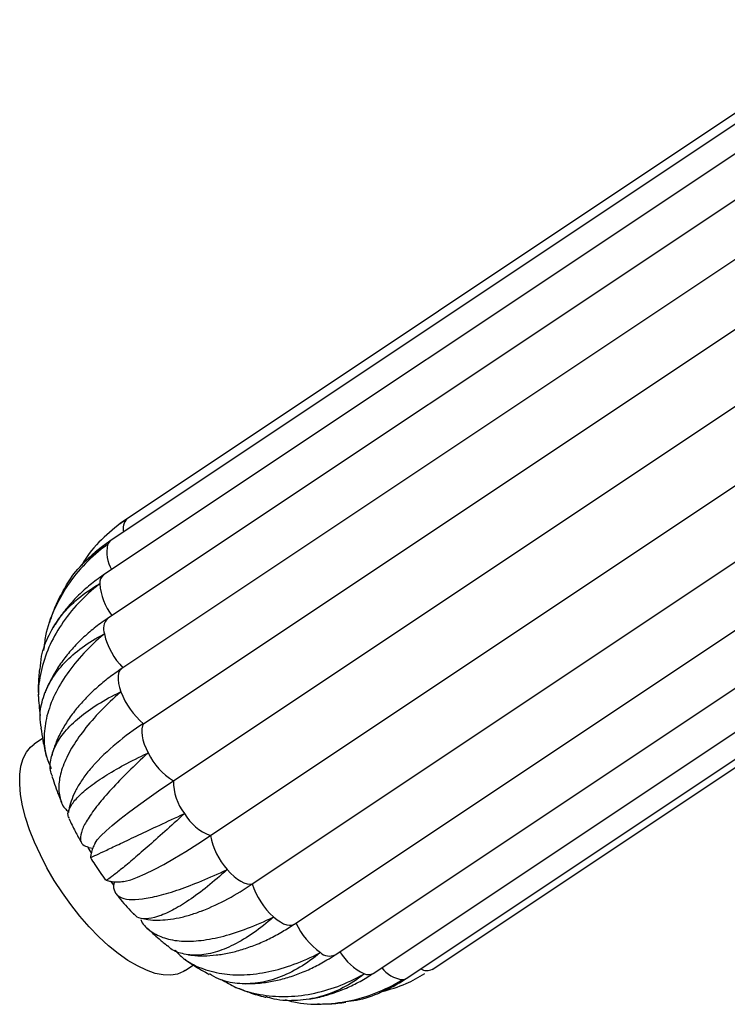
# Paper-space layout '_Izquierda' of a CAD drawing. Header units: millimetres. Extents: x -312 to 312, y -227 to 1579.
# Tile 1 of 7: x -312 to -156, y -227 to -10. Entities that reach past the tile are written whole.
import ezdxf

# ---------------------------------------------------------------- set-up
doc = ezdxf.new("R2010")
doc.units = ezdxf.units.MM

psp = doc.layouts.new('_Izquierda')

# ---------------------------------------------------------------- linework, layer by layer
at = {"color": 7, "linetype": 'Continuous', "lineweight": 25}
for p, q in [((-123.63, -10.32), (-288.63, -120.32)), ((-127.34, -15.22), (-292.34, -125.22)), ((-128.81, -22.73), (-293.81, -132.73)), ((-127.94, -32.32), (-292.94, -142.32)), ((-124.79, -43.34), (-289.79, -153.34)), ((-285.02, -165.51), (-120.02, -55.51)), ((-278.44, -178.11), (-113.44, -68.11)), ((-270.27, -190.16), (-105.27, -80.16)), ((-261.05, -200.84), (-96.05, -90.84)), ((-251.73, -209.68), (-86.73, -99.68)), ((-242.79, -216.48), (-77.79, -106.48)), ((-234.38, -220.56), (-69.38, -110.56)), ((-227.08, -221.66), (-62.08, -111.66)), ((-221.37, -219.68), (-59.96, -112.08)), ((-289.58, -120.99), (-290.14, -121.42)), ((-308.19, -159.52), (-308.18, -160.25)), ((-307.28, -168.8), (-309.14, -170.04)), ((-296.56, -193.89), (-297.2, -192.8)), ((-297.15, -192.78), (-296.21, -192.96)), ((-291.55, -201.11), (-292.16, -200.33)), ((-275.86, -219.96), (-273.98, -218.71)), ((-246.67, -227.29), (-246.24, -227.29))]:
    psp.add_line(p, q, dxfattribs=at)
at = {"color": 8, "linetype": 'Continuous', "lineweight": 25, "flags": 128}
for points in [[(-292.34, -125.22), (-292.69, -125.55), (-292.96, -126.01)], [(-289.79, -153.34), (-289.97, -153.48), (-290.29, -153.88), (-290.51, -154.41), (-290.63, -155.05), (-290.63, -155.79), (-290.53, -156.62), (-290.33, -157.51), (-290.02, -158.46)], [(-256.34, -208.11), (-255.59, -208.72), (-254.84, -209.23), (-254.13, -209.6), (-253.45, -209.85), (-252.83, -209.95), (-252.28, -209.91), (-251.81, -209.73), (-251.73, -209.68)], [(-227.9, -221.92), (-227.39, -221.82), (-227.08, -221.66)]]:
    psp.add_lwpolyline(points, dxfattribs=at)
at = {"color": 7, "linetype": 'Continuous', "lineweight": 25, "flags": 128}
for points in [[(-285.02, -165.51), (-285.26, -166.01), (-285.39, -166.64), (-285.42, -167.36), (-285.34, -168.18), (-285.15, -169.06), (-284.86, -170), (-284.47, -170.98), (-284, -171.96)], [(-275.86, -219.96), (-276.2, -220.17), (-277.52, -220.72), (-279.02, -220.97), (-280.67, -220.91), (-282.46, -220.55), (-284.37, -219.88), (-286.38, -218.93), (-288.45, -217.7), (-290.58, -216.2), (-292.72, -214.45), (-294.87, -212.47), (-296.98, -210.29), (-299.05, -207.93), (-301.03, -205.41), (-302.92, -202.78), (-304.69, -200.05), (-306.31, -197.27), (-307.77, -194.46), (-309.05, -191.65), (-310.14, -188.89), (-311.02, -186.19), (-311.68, -183.6), (-312.12, -181.14), (-312.32, -178.85), (-312.3, -176.74), (-312.04, -174.85), (-311.56, -173.2), (-310.85, -171.8), (-309.93, -170.67), (-309.14, -170.04)], [(-295.74, -191.91), (-295.71, -191.87), (-295.21, -191.13), (-294.4, -190.22), (-293.29, -189.15), (-291.9, -187.93), (-290.24, -186.57), (-288.32, -185.08), (-286.16, -183.47), (-283.78, -181.77), (-281.2, -179.97), (-278.44, -178.11)], [(-289.41, -200.29), (-289.04, -200.23), (-287.83, -199.91), (-286.36, -199.37), (-284.65, -198.62), (-282.71, -197.67), (-280.56, -196.52), (-278.22, -195.18), (-275.71, -193.66), (-273.05, -191.99), (-270.27, -190.16)], [(-266.56, -197.66), (-265.83, -198.46), (-265.07, -199.17), (-264.32, -199.77), (-263.58, -200.25), (-262.87, -200.61), (-262.2, -200.82), (-261.59, -200.9), (-261.05, -200.84)]]:
    psp.add_lwpolyline(points, dxfattribs=at)
at = {"color": 8, "linetype": 'Continuous', "lineweight": 25}
for centre, radius, start, end in [((-286.41, -122.48), 3.11, 136.7527, 194.7855), ((-285, -127.56), 8.11, 169.022, 209.5326), ((-292.36, -134.52), 2.31, 128.9522, 183.8173), ((-281.72, -133.77), 12.97, 184.0111, 217.6372), ((-290.63, -144.59), 3.24, 135.5341, 200.7949), ((-244, -213.68), 3.05, 228.1746, 293.2652), ((-231.13, -209.48), 12.33, 210.7135, 245.0762), ((-235.46, -218.67), 2.17, 246.2411, 299.5609), ((-227.15, -215.26), 6.71, 217.1172, 263.5373), ((-222.53, -217.36), 2.59, 237.6992, 297.7973)]:
    psp.add_arc(centre, radius, start, end, dxfattribs=at)
at = {"color": 7, "linetype": 'Continuous', "lineweight": 25}
for centre, radius, start, end in [((-277.82, -141.89), 16.3, 193.6423, 223.968), ((-274.12, -152.48), 16.99, 200.6144, 230.0908), ((-255.32, -212.38), 55.49, 122.3595, 137.6417), ((-270.57, -165.42), 14.94, 205.9939, 238.1903), ((-266.8, -178.19), 11.64, 179.5969, 217.8323), ((-266.44, -179.81), 11.03, 210.0315, 249.7202), ((-255.15, -187.36), 15.38, 190.5023, 222.0691), ((-293.41, -153.74), 57.15, 291.8891, 304.4862), ((-244.85, -195.49), 17.07, 198.2579, 227.6449), ((-236.84, -202.87), 15.98, 204.1631, 234.901)]:
    psp.add_arc(centre, radius, start, end, dxfattribs=at)
for points, knots in [([(-288.68, -120.35), (-288.71, -120.38), (-290.5, -121.58), (-293.82, -124.34), (-297.12, -127.85), (-298.44, -130.17), (-298.7, -130.62)], [0, 0, 0, 0, 0.008875, 0.4448804, 0.8935374, 1, 1, 1, 1]), ([(-289.53, -121.04), (-289.29, -120.82), (-289.01, -120.57), (-288.71, -120.37), (-288.68, -120.35)], [0, 0, 0, 0, 0.897108, 1, 1, 1, 1]), ([(-292.34, -125.22), (-292.89, -125.61), (-294.38, -126.64), (-296.12, -128.03), (-297.2, -129.13), (-297.49, -129.42)], [0, 0, 0, 0, 0.303307, 0.815726, 1, 1, 1, 1]), ([(-292.96, -126.01), (-293, -126.04), (-294.74, -127.31), (-297.98, -130.12), (-301.92, -134.94), (-304.86, -140.35), (-306.61, -145.2), (-306.93, -148.29), (-307.04, -149.36)], [0, 0, 0, 0, 0.004405, 0.220833, 0.443541, 0.659972, 0.882706, 1, 1, 1, 1]), ([(-303.19, -137.19), (-302.56, -135.95), (-301.08, -133.09), (-297.64, -129.32), (-294.66, -127.03), (-293, -126.03), (-292.96, -126.01)], [0, 0, 0, 0, 0.271469, 0.626954, 0.992764, 1, 1, 1, 1]), ([(-297.7, -129.62), (-298.16, -130.05), (-298.67, -130.51), (-299.11, -131.04), (-299.15, -131.09)], [0, 0, 0, 0, 0.908559, 1, 1, 1, 1]), ([(-293.81, -132.73), (-294.36, -133.1), (-295.85, -134.13), (-298.12, -135.99), (-300.54, -138.35), (-302.67, -140.91), (-304.14, -142.93), (-304.81, -144.13), (-304.94, -144.38)], [0, 0, 0, 0, 0.119983, 0.327813, 0.53508, 0.741367, 0.94662, 1, 1, 1, 1]), ([(-294.66, -134.67), (-294.7, -134.7), (-296.38, -136.02), (-299.51, -138.88), (-303.27, -143.59), (-306.08, -148.69), (-307.77, -153.95), (-308.44, -159.05), (-307.98, -162.24), (-307.78, -163.71)], [0, 0, 0, 0, 0.003431, 0.171971, 0.345403, 0.513946, 0.687397, 0.855601, 1, 1, 1, 1]), ([(-307.83, -153.51), (-307.75, -152.55), (-307.54, -149.93), (-305.96, -145.88), (-303.27, -141.55), (-299.51, -137.75), (-296.41, -135.64), (-294.7, -134.69), (-294.66, -134.67)], [0, 0, 0, 0, 0.124437, 0.339116, 0.560048, 0.774722, 0.99563, 1, 1, 1, 1]), ([(-303.29, -137.14), (-303.31, -137.18), (-303.9, -138.26), (-304.76, -140.28), (-305.46, -142.3), (-305.77, -143.21)], [0, 0, 0, 0, 0.0196294, 0.5595325, 1, 1, 1, 1]), ([(-292.94, -142.32), (-293.47, -142.68), (-294.96, -143.7), (-297.24, -145.53), (-299.69, -147.83), (-301.88, -150.3), (-303.79, -152.9), (-305.37, -155.62), (-306.34, -157.57), (-306.69, -158.62), (-306.72, -158.72)], [0, 0, 0, 0, 0.084057, 0.235903, 0.387711, 0.538941, 0.689229, 0.838213, 0.985592, 1, 1, 1, 1]), ([(-307.54, -166.49), (-307.67, -165.63), (-308.01, -163.38), (-307.27, -159.76), (-305.47, -155.74), (-302.57, -152.01), (-298.67, -148.62), (-295.47, -146.66), (-293.69, -145.76), (-293.66, -145.74)], [0, 0, 0, 0, 0.110652, 0.289544, 0.46374, 0.643011, 0.817203, 0.996454, 1, 1, 1, 1]), ([(-293.66, -145.74), (-293.69, -145.77), (-295.32, -147.13), (-298.36, -150), (-302.02, -154.49), (-304.76, -159.15), (-306.48, -163.79), (-307.09, -168.33), (-306.79, -172.24), (-305.81, -174.45), (-305.41, -175.36)], [0, 0, 0, 0, 0.002985, 0.14965, 0.30057, 0.447237, 0.598174, 0.744546, 0.895166, 1, 1, 1, 1]), ([(-307.95, -153.5), (-307.98, -153.76), (-308.17, -155.22), (-308.25, -157.11), (-308.21, -158.72), (-308.2, -159.13)], [0, 0, 0, 0, 0.14013, 0.782982, 1, 1, 1, 1]), ([(-289.79, -153.34), (-290.3, -153.69), (-291.76, -154.68), (-294.03, -156.44), (-296.52, -158.63), (-298.78, -160.95), (-300.77, -163.38), (-302.48, -165.91), (-303.85, -168.51), (-304.78, -170.75), (-305.12, -172.14), (-305.23, -172.62)], [0, 0, 0, 0, 0.065669, 0.189408, 0.313939, 0.43925, 0.565082, 0.690594, 0.814731, 0.936281, 1, 1, 1, 1]), ([(-305.09, -177.11), (-305.19, -176.89), (-305.72, -175.79), (-305.59, -173.52), (-304.63, -170.43), (-302.48, -167.24), (-299.34, -164.15), (-295.21, -161.18), (-291.88, -159.35), (-290.06, -158.48), (-290.02, -158.46)], [0, 0, 0, 0, 0.038005, 0.195305, 0.357169, 0.514784, 0.676991, 0.834603, 0.996792, 1, 1, 1, 1]), ([(-290.02, -158.46), (-290.05, -158.49), (-291.63, -159.87), (-294.59, -162.7), (-298.23, -166.89), (-301.06, -171.02), (-302.92, -174.89), (-303.82, -178.48), (-303.63, -181.59), (-302.87, -183.78), (-301.85, -184.69), (-301.57, -184.94)], [0, 0, 0, 0, 0.002723, 0.13649, 0.274139, 0.407908, 0.545573, 0.679073, 0.816448, 0.949902, 1, 1, 1, 1]), ([(-307.64, -166.5), (-307.51, -167.43), (-307.21, -169.5), (-306.72, -171.54), (-306.45, -172.66)], [0, 0, 0, 0, 0.4491502, 1, 1, 1, 1]), ([(-301.33, -186.44), (-301.47, -186.19), (-301.87, -185.51), (-301.34, -183.96), (-299.85, -181.92), (-297.27, -179.6), (-293.76, -177.14), (-289.36, -174.57), (-285.9, -172.85), (-284.03, -171.98), (-284, -171.96)], [0, 0, 0, 0, 0.084318, 0.234045, 0.388116, 0.538144, 0.692541, 0.842565, 0.996946, 1, 1, 1, 1]), ([(-284, -171.96), (-284.03, -171.99), (-285.56, -173.39), (-288.48, -176.14), (-292.19, -179.97), (-295.2, -183.48), (-297.38, -186.51), (-298.71, -189.05), (-299.08, -190.97), (-298.63, -192.27), (-297.62, -192.58), (-297.15, -192.73)], [0, 0, 0, 0, 0.002555, 0.128098, 0.257283, 0.382827, 0.512027, 0.637319, 0.766247, 0.891494, 1, 1, 1, 1]), ([(-296.23, -174.93), (-296.59, -175.34), (-297.61, -176.49), (-298.91, -178.36), (-300.14, -180.49), (-300.98, -182.52), (-301.46, -184.04), (-301.57, -184.9), (-301.59, -185.07)], [0, 0, 0, 0, 0.13317, 0.373983, 0.585526, 0.77834, 0.954576, 1, 1, 1, 1]), ([(-305.18, -177.14), (-305.17, -177.2), (-304.75, -178.62), (-304.05, -180.52), (-303.28, -182.33), (-303.07, -182.8)], [0, 0, 0, 0, 0.030546, 0.743877, 1, 1, 1, 1]), ([(-301.43, -186.49), (-301, -187.4), (-300.15, -189.2), (-299.16, -190.93), (-298.67, -191.79)], [0, 0, 0, 0, 0.509701, 1, 1, 1, 1]), ([(-296.63, -195), (-296.63, -195), (-296.62, -195.02), (-295.45, -194.47), (-293.3, -193.45), (-290.17, -191.96), (-286.23, -190.1), (-281.51, -187.89), (-277.94, -186.23), (-276.03, -185.35), (-276, -185.34)], [0, 0, 0, 0, 0.1020012, 0.2488362, 0.3999326, 0.5470628, 0.6984786, 0.8456055, 0.9970052, 1, 1, 1, 1]), ([(-276, -185.34), (-276.03, -185.36), (-277.52, -186.74), (-280.43, -189.39), (-284.28, -192.81), (-287.6, -195.67), (-290.25, -197.87), (-292.13, -199.33), (-293.16, -200.04), (-293.22, -199.97), (-293.25, -199.94)], [0, 0, 0, 0, 0.003067, 0.153721, 0.308747, 0.459404, 0.614448, 0.764802, 0.91952, 1, 1, 1, 1]), ([(-295.73, -191.91), (-295.9, -192.25), (-296.22, -192.92), (-296.58, -193.97), (-296.67, -194.71), (-296.71, -194.99)], [0, 0, 0, 0, 0.389581, 0.772791, 1, 1, 1, 1]), ([(-296.71, -195.05), (-296.4, -195.56), (-295.36, -197.26), (-294.19, -198.88), (-293.38, -200.01)], [0, 0, 0, 0, 0.301113, 1, 1, 1, 1]), ([(-291.5, -200.56), (-291.52, -200.62), (-291.72, -201.42), (-291.5, -202.61), (-290.42, -203.81), (-288.34, -204.35), (-285.43, -204.24), (-281.67, -203.5), (-277.25, -202.15), (-272.21, -200.22), (-268.53, -198.59), (-266.6, -197.68), (-266.56, -197.66)], [0, 0, 0, 0, 0.010196, 0.131692, 0.256708, 0.378246, 0.503312, 0.625095, 0.750425, 0.872205, 0.997521, 1, 1, 1, 1]), ([(-266.56, -197.66), (-266.59, -197.69), (-268.07, -199.04), (-270.99, -201.55), (-275.06, -204.55), (-278.78, -206.79), (-281.98, -208.17), (-284.57, -208.64), (-286.3, -208.42), (-286.86, -207.72), (-287.05, -207.48)], [0, 0, 0, 0, 0.003069, 0.153823, 0.308952, 0.459709, 0.614855, 0.765309, 0.920129, 1, 1, 1, 1]), ([(-293.27, -200.04), (-292.94, -200.12), (-292.15, -200.32), (-290.98, -200.39), (-289.98, -200.37), (-289.45, -200.28), (-289.28, -200.26)], [0, 0, 0, 0, 0.224634, 0.527459, 0.852586, 1, 1, 1, 1]), ([(-291.05, -203.04), (-290.94, -203.18), (-289.95, -204.47), (-288.64, -205.99), (-287.39, -207.29), (-287.13, -207.56)], [0, 0, 0, 0, 0.090063, 0.810686, 1, 1, 1, 1]), ([(-285.64, -208.68), (-285.59, -208.81), (-285.13, -209.93), (-283.42, -211.38), (-280.5, -212.91), (-276.76, -213.56), (-272.35, -213.41), (-267.44, -212.46), (-262.09, -210.73), (-258.32, -209.08), (-256.38, -208.12), (-256.34, -208.11)], [0, 0, 0, 0, 0.017642, 0.159078, 0.29658, 0.438073, 0.575851, 0.717643, 0.855419, 0.997196, 1, 1, 1, 1]), ([(-285.52, -208.42), (-285.03, -208.52), (-283.84, -208.77), (-281.88, -208.85), (-279.6, -208.73), (-277.13, -208.32), (-274.6, -207.67), (-272.86, -207.03), (-272.02, -206.72)], [0, 0, 0, 0, 0.111344, 0.269735, 0.440277, 0.624456, 0.820155, 1, 1, 1, 1]), ([(-256.34, -208.11), (-256.37, -208.13), (-257.84, -209.43), (-260.81, -211.79), (-265.15, -214.39), (-269.32, -216.06), (-273.15, -216.73), (-276.52, -216.32), (-278.72, -215.53), (-279.58, -214.6), (-279.71, -214.46)], [0, 0, 0, 0, 0.003241, 0.16244, 0.326259, 0.485461, 0.649299, 0.80818, 0.971673, 1, 1, 1, 1]), ([(-284.27, -210.49), (-283.39, -211.33), (-281.93, -212.74), (-280.37, -214), (-279.74, -214.5)], [0, 0, 0, 0, 0.598736, 1, 1, 1, 1]), ([(-275.11, -216.44), (-274.86, -216.48), (-273.76, -216.67), (-271.72, -216.71), (-268.98, -216.55), (-266.14, -216.09), (-263.24, -215.33), (-260.29, -214.29), (-257.33, -212.96), (-254.46, -211.44), (-252.61, -210.25), (-251.73, -209.68)], [0, 0, 0, 0, 0.032351, 0.146775, 0.264153, 0.384521, 0.507504, 0.632415, 0.75846, 0.884919, 1, 1, 1, 1]), ([(-278.08, -215.45), (-277.47, -216.08), (-275.86, -217.74), (-272.39, -219.52), (-267.91, -220.77), (-262.84, -221.03), (-257.47, -220.34), (-251.83, -218.69), (-248.01, -216.99), (-246.07, -215.97), (-246.03, -215.95)], [0, 0, 0, 0, 0.090212, 0.238975, 0.392055, 0.541116, 0.69452, 0.843579, 0.996966, 1, 1, 1, 1]), ([(-246.03, -215.95), (-246.06, -215.97), (-247.53, -217.22), (-250.59, -219.41), (-255.22, -221.65), (-259.89, -222.86), (-264.34, -222.91), (-267.96, -222.19), (-269.84, -221.07), (-270.5, -220.67)], [0, 0, 0, 0, 0.003621, 0.181496, 0.364533, 0.542411, 0.725468, 0.902988, 1, 1, 1, 1]), ([(-262.46, -222.84), (-261.53, -222.82), (-259.6, -222.78), (-256.63, -222.34), (-253.57, -221.62), (-250.53, -220.59), (-247.51, -219.26), (-244.93, -217.86), (-243.38, -216.86), (-242.79, -216.48)], [0, 0, 0, 0, 0.137778, 0.288255, 0.44017, 0.593503, 0.748119, 0.903799, 1, 1, 1, 1]), ([(-275.93, -217.43), (-275.84, -217.49), (-274.65, -218.36), (-272.87, -219.51), (-271.11, -220.46), (-270.55, -220.77)], [0, 0, 0, 0, 0.05104, 0.699003, 1, 1, 1, 1]), ([(-267.86, -221.92), (-266.81, -222.53), (-264.19, -224.06), (-259.43, -225.34), (-253.8, -225.84), (-248.01, -225.23), (-242.14, -223.57), (-238.28, -221.77), (-236.37, -220.68), (-236.33, -220.66)], [0, 0, 0, 0, 0.118017, 0.295428, 0.468181, 0.645967, 0.818717, 0.996484, 1, 1, 1, 1]), ([(-236.33, -220.66), (-236.36, -220.69), (-237.85, -221.86), (-241.01, -223.9), (-245.96, -225.87), (-251.1, -226.66), (-255.18, -226.6), (-257.45, -225.89), (-258.05, -225.7)], [0, 0, 0, 0, 0.004575, 0.229344, 0.460636, 0.685408, 0.916726, 1, 1, 1, 1]), ([(-248.48, -226.2), (-248.24, -226.16), (-246.92, -225.99), (-244.56, -225.37), (-241.43, -224.32), (-238.38, -222.95), (-236.04, -221.65), (-234.74, -220.8), (-234.38, -220.56)], [0, 0, 0, 0, 0.048157, 0.264552, 0.481568, 0.69935, 0.917983, 1, 1, 1, 1]), ([(-232.41, -224.57), (-230.62, -224.07), (-227.31, -223.14), (-224.35, -221.38), (-222.99, -220.57)], [0, 0, 0, 0, 0.5406962, 1, 1, 1, 1]), ([(-253.79, -226.35), (-253.16, -226.54), (-250.6, -227.28), (-245.82, -227.45), (-239.72, -226.84), (-233.67, -225.02), (-229.82, -223.11), (-227.94, -221.95), (-227.9, -221.92)], [0, 0, 0, 0, 0.074855, 0.301691, 0.535134, 0.761965, 0.995383, 1, 1, 1, 1]), ([(-227.9, -221.92), (-227.93, -221.95), (-229.46, -223.05), (-232.73, -224.9), (-236.98, -226.48), (-239.66, -226.73), (-240.44, -226.8)], [0, 0, 0, 0, 0.008208, 0.41146, 0.826413, 1, 1, 1, 1]), ([(-232.57, -224.64), (-231.83, -224.31), (-230.1, -223.54), (-228.3, -222.46), (-227.24, -221.76), (-227.08, -221.66)], [0, 0, 0, 0, 0.391833, 0.907323, 1, 1, 1, 1]), ([(-264.57, -223.65), (-263.63, -224.02), (-261.54, -224.84), (-259.35, -225.54), (-258.11, -225.81), (-258.07, -225.82)], [0, 0, 0, 0, 0.4460739, 0.984114, 1, 1, 1, 1]), ([(-233.99, -225.25), (-233.8, -225.18), (-233.43, -225.06), (-233.07, -224.88), (-232.9, -224.8)], [0, 0, 0, 0, 0.504308, 1, 1, 1, 1]), ([(-245.56, -227.28), (-245.01, -227.28), (-243.3, -227.28), (-241.59, -227.07), (-240.43, -226.93)], [0, 0, 0, 0, 0.318225, 1, 1, 1, 1])]:
    psp.add_open_spline(points, degree=3, knots=knots, dxfattribs=at)

doc.saveas('drawing.dxf')
